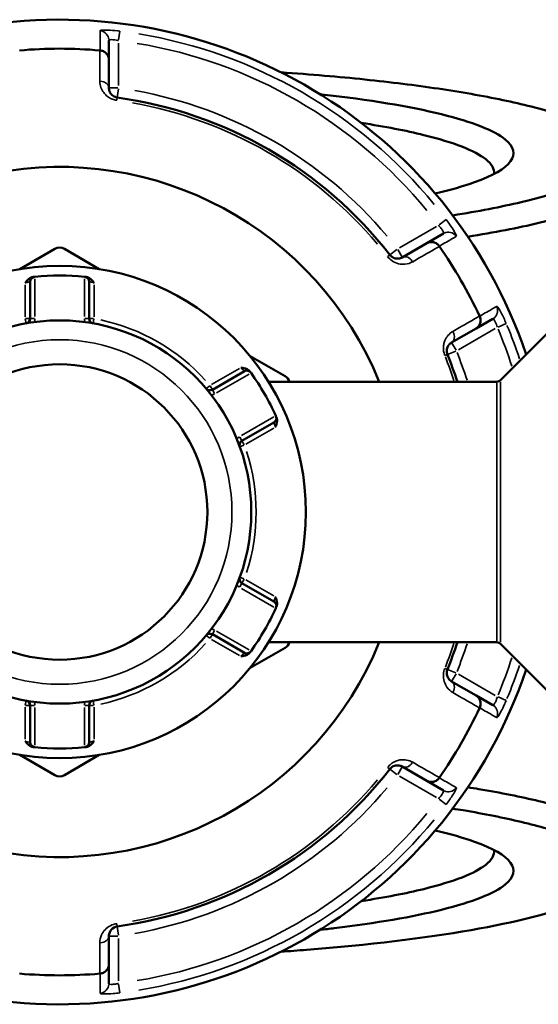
# Model space of a CAD drawing. Header units: millimetres. Extents: x 0 to 926, y 0 to 960.
# Tile 12 of 16: x 388 to 441, y 706 to 808. Entities that reach past the tile are written whole.
import ezdxf

# ---------------------------------------------------------------- set-up
doc = ezdxf.new("R2010")
doc.units = ezdxf.units.MM
doc.layers.add('Visible (ANSI)', color=7, linetype='Continuous', lineweight=50)
doc.layers.add('Visible Narrow (ANSI)', color=7, linetype='Continuous', lineweight=35)

msp = doc.modelspace()

# ---------------------------------------------------------------- linework, layer by layer
at = {"layer": 'Visible (ANSI)'}
for p, q in [((396.809, 803.792), (396.809, 805.798)), ((396.809, 800.865), (396.809, 803.792)), ((431.475, 785.784), (429.738, 784.781)), ((429.738, 784.781), (427.203, 783.317)), ((391.209, 784.188), (387.598, 782.103)), ((395.821, 782.103), (392.209, 784.188)), ((388.649, 780.799), (388.649, 776.973)), ((394.769, 776.973), (394.769, 780.799)), ((437.356, 770.583), (445.163, 778.39)), ((434.838, 775.947), (436.575, 776.951)), ((432.303, 774.484), (434.838, 775.947)), ((415.06, 770.995), (411.449, 773.08)), ((410.845, 771.518), (407.531, 769.604)), ((437.002, 770.436), (413.343, 770.436)), ((410.591, 764.304), (413.905, 766.218)), ((413.905, 747.655), (410.591, 749.568)), ((407.531, 744.268), (410.845, 742.355)), ((411.449, 740.793), (415.06, 742.878)), ((437.002, 743.436), (413.343, 743.436)), ((437.356, 743.29), (445.163, 735.483)), ((434.838, 737.925), (432.303, 739.389)), ((436.575, 736.922), (434.838, 737.925)), ((388.649, 736.9), (388.649, 733.073)), ((394.769, 733.073), (394.769, 736.9)), ((387.598, 731.77), (391.209, 729.685)), ((392.209, 729.685), (395.821, 731.77)), ((427.203, 730.555), (429.738, 729.092)), ((429.738, 729.092), (431.475, 728.089)), ((396.809, 710.081), (396.809, 713.008)), ((396.809, 708.074), (396.809, 710.081))]:
    msp.add_line(p, q, dxfattribs=at)
for radius in [25.5, 19.85, 15.3]:
    msp.add_circle((391.709, 756.936), radius, dxfattribs=at)
for centre, radius, start, end in [((391.709, 756.936), 51, 18.66141, 341.33859), ((391.709, 756.936), 47.999, 85.02648, 94.97352), ((391.709, 756.936), 43.35, 37.90565, 82.09435), ((391.709, 756.936), 35.749, 22.18705, 337.81295), ((391.709, 756.936), 47.999, 25.02648, 34.97352), ((391.709, 783.322), 1, 60, 120), ((391.709, 756.936), 24.5, 84.00223, 95.99777), ((389.149, 780.799), 0.5, 96.1232, 180), ((394.269, 780.799), 0.5, 0, 83.8768), ((388.149, 776.973), 0.5, 280.07508, 0), ((395.269, 776.973), 0.5, 180, 259.92492), ((391.709, 756.936), 43.35, 18.14475, 22.09435), ((411.095, 771.085), 0.5, 36.1232, 120), ((391.709, 756.936), 24.5, 24.00223, 35.99777), ((414.56, 770.129), 1, 17.89962, 60), ((437.002, 770.936), 0.5, 270, 315), ((407.281, 770.037), 0.5, 220.07508, 300), ((413.655, 766.651), 0.5, 300, 23.8768), ((410.841, 763.871), 0.5, 120, 199.92492), ((410.841, 750.001), 0.5, 160.07508, 240), ((391.709, 756.936), 24.5, 324.00223, 335.99777), ((413.655, 747.222), 0.5, 336.1232, 60), ((407.281, 743.835), 0.5, 60, 139.92492), ((414.56, 743.744), 1, 300, 342.10038), ((391.709, 756.936), 43.35, 337.90565, 341.85525), ((437.002, 742.936), 0.5, 45, 90), ((411.095, 742.788), 0.5, 240, 323.8768), ((388.149, 736.9), 0.5, 0, 79.92492), ((395.269, 736.9), 0.5, 100.07508, 180), ((391.709, 756.936), 47.999, 325.02648, 334.97352), ((389.149, 733.073), 0.5, 180, 263.8768), ((391.709, 756.936), 24.5, 264.00223, 275.99777), ((394.269, 733.073), 0.5, 276.1232, 0), ((391.709, 730.551), 1, 240, 300), ((391.709, 756.936), 43.35, 277.90565, 322.09435), ((391.709, 756.936), 47.999, 265.02648, 274.97352)]:
    msp.add_arc(centre, radius, start, end, dxfattribs=at)
for points in [[(395.896, 804.753), (395.888, 804.753), (395.879, 804.754), (395.871, 804.755)], [(431.041, 784.449), (431.036, 784.456), (431.031, 784.463), (431.026, 784.47)], [(389.149, 781.302), (389.132, 781.3), (389.114, 781.299), (389.096, 781.297)], [(394.323, 781.297), (394.305, 781.299), (394.287, 781.3), (394.269, 781.302)], [(435.213, 777.219), (435.209, 777.226), (435.206, 777.234), (435.202, 777.242)], [(411.531, 771.336), (411.521, 771.351), (411.51, 771.365), (411.499, 771.38)], [(414.113, 766.853), (414.105, 766.87), (414.098, 766.886), (414.091, 766.902)], [(414.091, 746.97), (414.098, 746.987), (414.105, 747.003), (414.113, 747.019)], [(411.499, 742.493), (411.51, 742.508), (411.521, 742.522), (411.531, 742.536)], [(435.202, 736.631), (435.206, 736.639), (435.209, 736.646), (435.213, 736.654)], [(389.096, 732.576), (389.114, 732.574), (389.132, 732.572), (389.149, 732.57)], [(394.269, 732.57), (394.287, 732.572), (394.305, 732.574), (394.323, 732.576)], [(431.026, 729.402), (431.031, 729.409), (431.036, 729.416), (431.041, 729.423)], [(395.871, 709.118), (395.879, 709.119), (395.888, 709.119), (395.896, 709.12)]]:
    msp.add_open_spline(points, degree=3, dxfattribs=at)
for points, knots in [([(396.809, 803.792), (396.809, 803.793), (396.809, 803.795), (396.809, 803.915), (396.786, 804.033), (396.696, 804.253), (396.63, 804.355), (396.462, 804.532), (396.361, 804.605), (396.138, 804.71), (396.019, 804.742), (395.896, 804.753)], [-0.0004764, -0.0004764, -0.0004764, -0.0004764, 0, 0, 0.03923697, 0.03923697, 0.07796289, 0.07796289, 0.11655078, 0.11655078, 0.15359492, 0.15359492, 0.15359492, 0.15359492]), ([(414.648, 802.487), (416.181, 802.381), (417.685, 802.264), (421.992, 801.892), (424.699, 801.61), (429.778, 800.976), (432.149, 800.625), (436.629, 799.839), (438.711, 799.401), (442.35, 798.472), (443.905, 797.982), (447.316, 796.613), (448.631, 795.701), (449.056, 794.778), (449.481, 793.856), (449.017, 792.923), (446.114, 790.96), (443.333, 789.943), (437.439, 788.542), (435.055, 788.081), (432.414, 787.661)], [0.4105104, 0.4105104, 0.4105104, 0.4105104, 0.4977611, 0.4977611, 0.6662728, 0.6662728, 0.8347845, 0.8347845, 1.0143978, 1.0143978, 1.1940112, 1.1940112, 1.4977294, 1.4977294, 1.4977294, 1.8014476, 1.8014476, 2.1597208, 2.1597208, 2.3547973, 2.3547973, 2.3547973, 2.3547973]), ([(397.672, 799.874), (397.629, 799.88), (397.587, 799.889), (397.48, 799.918), (397.417, 799.943), (397.28, 800.012), (397.21, 800.061), (397.094, 800.163), (397.046, 800.216), (396.944, 800.353), (396.899, 800.441), (396.828, 800.64), (396.809, 800.753), (396.809, 800.865)], [0, 0, 0, 0, 0.02585168, 0.02585168, 0.06721438, 0.06721438, 0.12305037, 0.12305037, 0.17415567, 0.17415567, 0.25081718, 0.25081718, 0.34541583, 0.34541583, 0.34541583, 0.34541583]), ([(430.604, 789.924), (432.179, 790.293), (433.546, 790.683), (436.607, 791.78), (437.867, 792.516), (438.406, 793.265), (438.945, 794.014), (438.763, 794.776), (436.742, 796.448), (434.485, 797.344), (428.001, 798.946), (423.758, 799.65), (418.784, 800.208), (418.734, 800.214), (418.683, 800.219)], [0.9744865, 0.9744865, 0.9744865, 0.9744865, 1.1536121, 1.1536121, 1.4570397, 1.4570397, 1.4570397, 1.7604673, 1.7604673, 2.1418878, 2.1418878, 2.5266456, 2.5266456, 2.5305634, 2.5305634, 2.5305634, 2.5305634]), ([(422.959, 797.24), (425.397, 796.864), (427.573, 796.444), (432.534, 795.23), (434.728, 794.373), (436.472, 792.98), (436.76, 792.467), (436.701, 791.955)], [-2.36902562, -2.36902562, -2.36902562, -2.36902562, -2.14188776, -2.14188776, -1.76046726, -1.76046726, -1.54540899, -1.54540899, -1.54540899, -1.54540899]), ([(433.99, 785.452), (436.724, 785.889), (439.188, 786.368), (445.263, 787.822), (448.112, 788.875), (451.051, 790.907), (451.498, 791.872), (451.027, 792.826), (450.904, 793.075), (450.718, 793.323), (450.471, 793.57)], [-2.35493931, -2.35493931, -2.35493931, -2.35493931, -2.15972076, -2.15972076, -1.8014476, -1.8014476, -1.49772942, -1.49772942, -1.49772942, -1.41836128, -1.41836128, -1.41836128, -1.41836128]), ([(429.738, 784.781), (429.739, 784.782), (429.74, 784.782), (429.844, 784.842), (429.958, 784.881), (430.194, 784.913), (430.315, 784.908), (430.552, 784.85), (430.666, 784.799), (430.869, 784.658), (430.956, 784.571), (431.026, 784.47)], [-0.15371258, -0.15371258, -0.15371258, -0.15371258, -0.15323745, -0.15323745, -0.11409175, -0.11409175, -0.07545624, -0.07545624, -0.03695797, -0.03695797, 0, 0, 0, 0]), ([(427.203, 783.317), (427.083, 783.248), (426.947, 783.202), (426.592, 783.168), (426.354, 783.21), (426.055, 783.415), (425.978, 783.487), (425.914, 783.569)], [0, 0, 0, 0, 0.11734182, 0.11734182, 0.28278882, 0.28278882, 0.34541683, 0.34541683, 0.34541683, 0.34541683]), ([(388.149, 780.671), (388.15, 780.672), (388.151, 780.674), (388.235, 780.784), (388.32, 780.893), (388.493, 781.065), (388.587, 781.144), (388.792, 781.248), (388.879, 781.272), (388.959, 781.282)], [-0.000503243, -0.000503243, -0.000503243, -0.000503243, 0, 0, 0.040898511, 0.040898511, 0.072220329, 0.072220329, 0.097403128, 0.097403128, 0.097403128, 0.097403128]), ([(389.096, 781.297), (389.096, 781.297), (389.09, 781.296), (389.057, 781.292), (389.02, 781.288), (388.966, 781.282), (388.963, 781.282), (388.959, 781.282)], [0.631886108, 0.631886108, 0.631886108, 0.631886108, 0.651250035, 0.651250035, 0.682232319, 0.682232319, 0.684271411, 0.684271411, 0.684271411, 0.684271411]), ([(394.46, 781.282), (394.42, 781.286), (394.389, 781.289), (394.337, 781.295), (394.323, 781.297), (394.323, 781.297)], [0.579500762, 0.579500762, 0.579500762, 0.579500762, 0.60266596, 0.60266596, 0.631886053, 0.631886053, 0.631886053, 0.631886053]), ([(394.46, 781.282), (394.54, 781.272), (394.627, 781.248), (394.831, 781.144), (394.926, 781.065), (395.099, 780.893), (395.184, 780.784), (395.267, 780.674), (395.268, 780.672), (395.269, 780.671)], [0, 0, 0, 0, 0.02421576, 0.02421576, 0.054334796, 0.054334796, 0.093662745, 0.093662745, 0.094146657, 0.094146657, 0.094146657, 0.094146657]), ([(435.213, 777.219), (435.265, 777.107), (435.297, 776.988), (435.318, 776.742), (435.305, 776.618), (435.236, 776.384), (435.181, 776.276), (435.034, 776.088), (434.944, 776.009), (434.84, 775.949), (434.839, 775.948), (434.838, 775.947)], [-0.15359506, -0.15359506, -0.15359506, -0.15359506, -0.11655085, -0.11655085, -0.07796276, -0.07796276, -0.03923705, -0.03923705, 0, 0, 0.00047625, 0.00047625, 0.00047625, 0.00047625]), ([(431.876, 773.242), (431.86, 773.282), (431.846, 773.323), (431.818, 773.43), (431.808, 773.497), (431.799, 773.65), (431.806, 773.735), (431.837, 773.887), (431.859, 773.955), (431.928, 774.113), (431.981, 774.196), (432.119, 774.356), (432.206, 774.428), (432.303, 774.484)], [0, 0, 0, 0, 0.02585168, 0.02585168, 0.06721438, 0.06721438, 0.12292214, 0.12292214, 0.17440412, 0.17440412, 0.25131567, 0.25131567, 0.345416, 0.345416, 0.345416, 0.345416]), ([(410.484, 771.887), (410.486, 771.886), (410.487, 771.886), (410.624, 771.869), (410.762, 771.85), (410.998, 771.786), (411.113, 771.744), (411.305, 771.619), (411.37, 771.556), (411.418, 771.491)], [-0.000503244, -0.000503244, -0.000503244, -0.000503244, 0, 0, 0.040898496, 0.040898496, 0.072220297, 0.072220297, 0.097403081, 0.097403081, 0.097403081, 0.097403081]), ([(411.499, 771.38), (411.499, 771.38), (411.496, 771.385), (411.476, 771.412), (411.454, 771.441), (411.422, 771.485), (411.42, 771.488), (411.418, 771.491)], [1.263772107, 1.263772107, 1.263772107, 1.263772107, 1.28314156, 1.28314156, 1.314132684, 1.314132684, 1.316157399, 1.316157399, 1.316157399, 1.316157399]), ([(414.168, 766.727), (414.2, 766.653), (414.223, 766.566), (414.235, 766.336), (414.214, 766.216), (414.152, 765.979), (414.099, 765.851), (414.045, 765.724), (414.045, 765.722), (414.044, 765.721)], [0, 0, 0, 0, 0.02421576, 0.02421576, 0.054334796, 0.054334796, 0.093662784, 0.093662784, 0.094146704, 0.094146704, 0.094146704, 0.094146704]), ([(414.168, 766.727), (414.167, 766.73), (414.165, 766.734), (414.144, 766.783), (414.129, 766.817), (414.115, 766.847), (414.113, 766.853), (414.113, 766.853)], [-0.052385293, -0.052385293, -0.052385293, -0.052385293, -0.05035476, -0.05035476, -0.019367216, -0.019367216, 0, 0, 0, 0]), ([(414.044, 748.152), (414.045, 748.151), (414.045, 748.149), (414.099, 748.022), (414.152, 747.893), (414.214, 747.657), (414.235, 747.536), (414.223, 747.307), (414.2, 747.219), (414.168, 747.145)], [-0.000503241, -0.000503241, -0.000503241, -0.000503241, 0, 0, 0.04089853, 0.04089853, 0.07222037, 0.07222037, 0.097403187, 0.097403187, 0.097403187, 0.097403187]), ([(414.113, 747.019), (414.113, 747.019), (414.115, 747.025), (414.129, 747.056), (414.144, 747.089), (414.165, 747.139), (414.167, 747.142), (414.168, 747.145)], [0.63188605, 0.63188605, 0.63188605, 0.63188605, 0.651253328, 0.651253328, 0.682240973, 0.682240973, 0.684271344, 0.684271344, 0.684271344, 0.684271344]), ([(411.418, 742.382), (411.37, 742.317), (411.305, 742.254), (411.113, 742.129), (410.998, 742.087), (410.762, 742.022), (410.624, 742.004), (410.487, 741.986), (410.486, 741.986), (410.484, 741.986)], [0, 0, 0, 0, 0.02421576, 0.02421576, 0.054334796, 0.054334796, 0.093662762, 0.093662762, 0.094146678, 0.094146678, 0.094146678, 0.094146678]), ([(411.418, 742.382), (411.441, 742.414), (411.46, 742.439), (411.491, 742.481), (411.499, 742.493), (411.499, 742.493)], [0.261120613, 0.261120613, 0.261120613, 0.261120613, 0.28428582, 0.28428582, 0.313505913, 0.313505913, 0.313505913, 0.313505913]), ([(432.303, 739.389), (432.183, 739.458), (432.075, 739.553), (431.869, 739.841), (431.787, 740.065), (431.812, 740.426), (431.836, 740.532), (431.876, 740.631)], [0, 0, 0, 0, 0.11734182, 0.11734182, 0.28109054, 0.28109054, 0.34541684, 0.34541684, 0.34541684, 0.34541684]), ([(434.838, 737.925), (434.839, 737.925), (434.84, 737.924), (434.944, 737.863), (435.034, 737.784), (435.181, 737.596), (435.236, 737.489), (435.305, 737.255), (435.318, 737.13), (435.297, 736.885), (435.265, 736.766), (435.213, 736.654)], [-0.15371258, -0.15371258, -0.15371258, -0.15371258, -0.15323743, -0.15323743, -0.11409174, -0.11409174, -0.0754562, -0.0754562, -0.03695796, -0.03695796, 0, 0, 0, 0]), ([(388.959, 732.591), (388.879, 732.6), (388.792, 732.625), (388.587, 732.729), (388.493, 732.807), (388.32, 732.979), (388.235, 733.089), (388.151, 733.199), (388.15, 733.201), (388.149, 733.202)], [0, 0, 0, 0, 0.02421576, 0.02421576, 0.054334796, 0.054334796, 0.093662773, 0.093662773, 0.094146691, 0.094146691, 0.094146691, 0.094146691]), ([(388.959, 732.591), (388.999, 732.587), (389.03, 732.583), (389.081, 732.578), (389.096, 732.576), (389.096, 732.576)], [0.183049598, 0.183049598, 0.183049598, 0.183049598, 0.206214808, 0.206214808, 0.235434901, 0.235434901, 0.235434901, 0.235434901]), ([(394.323, 732.576), (394.323, 732.576), (394.329, 732.577), (394.362, 732.58), (394.399, 732.584), (394.453, 732.59), (394.456, 732.591), (394.46, 732.591)], [0.631886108, 0.631886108, 0.631886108, 0.631886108, 0.651250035, 0.651250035, 0.682232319, 0.682232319, 0.684271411, 0.684271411, 0.684271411, 0.684271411]), ([(395.269, 733.202), (395.268, 733.201), (395.267, 733.199), (395.184, 733.089), (395.099, 732.979), (394.926, 732.807), (394.831, 732.729), (394.627, 732.625), (394.54, 732.6), (394.46, 732.591)], [-0.000503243, -0.000503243, -0.000503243, -0.000503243, 0, 0, 0.040898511, 0.040898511, 0.072220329, 0.072220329, 0.097403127, 0.097403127, 0.097403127, 0.097403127]), ([(425.914, 730.304), (425.94, 730.338), (425.969, 730.37), (426.048, 730.448), (426.1, 730.49), (426.229, 730.574), (426.305, 730.611), (426.452, 730.66), (426.523, 730.675), (426.694, 730.695), (426.793, 730.69), (427, 730.651), (427.107, 730.611), (427.203, 730.555)], [0, 0, 0, 0, 0.02585168, 0.02585168, 0.06721438, 0.06721438, 0.12288915, 0.12288915, 0.17445287, 0.17445287, 0.25141662, 0.25141662, 0.34541603, 0.34541603, 0.34541603, 0.34541603]), ([(431.026, 729.402), (430.956, 729.301), (430.869, 729.214), (430.666, 729.073), (430.552, 729.022), (430.315, 728.965), (430.194, 728.959), (429.958, 728.992), (429.844, 729.031), (429.74, 729.09), (429.739, 729.091), (429.738, 729.092)], [-0.15359504, -0.15359504, -0.15359504, -0.15359504, -0.11655084, -0.11655084, -0.07796278, -0.07796278, -0.03923704, -0.03923704, 0, 0, 0.00047627, 0.00047627, 0.00047627, 0.00047627]), ([(450.471, 720.303), (450.718, 720.55), (450.904, 720.798), (451.027, 721.047), (451.498, 722.001), (451.051, 722.966), (448.907, 724.448), (447.8, 724.986), (444.995, 726.023), (443.297, 726.521), (439.485, 727.434), (437.402, 727.851), (434.743, 728.299), (434.371, 728.36), (433.993, 728.421)], [1.41836128, 1.41836128, 1.41836128, 1.41836128, 1.49772942, 1.49772942, 1.49772942, 1.8014476, 1.8014476, 1.98058418, 1.98058418, 2.15972076, 2.15972076, 2.32794635, 2.32794635, 2.35493931, 2.35493931, 2.35493931, 2.35493931]), ([(432.416, 726.212), (432.78, 726.154), (433.138, 726.096), (435.707, 725.664), (437.725, 725.262), (441.425, 724.383), (443.076, 723.902), (445.814, 722.901), (446.9, 722.382), (449.017, 720.95), (449.481, 720.017), (449.056, 719.094), (448.631, 718.172), (447.316, 717.26), (442.638, 715.382), (438.941, 714.439), (429.507, 712.785), (423.695, 712.087), (416.413, 711.512), (415.536, 711.447), (414.648, 711.386)], [-2.3547973, -2.3547973, -2.3547973, -2.3547973, -2.3279463, -2.3279463, -2.1597208, -2.1597208, -1.9805842, -1.9805842, -1.8014476, -1.8014476, -1.4977294, -1.4977294, -1.4977294, -1.1940112, -1.1940112, -0.8347845, -0.8347845, -0.4610233, -0.4610233, -0.4105104, -0.4105104, -0.4105104, -0.4105104]), ([(418.683, 713.654), (419.177, 713.708), (419.664, 713.765), (424.513, 714.349), (428.293, 714.999), (432.871, 716.13), (434.245, 716.553), (436.462, 717.434), (437.305, 717.891), (438.763, 719.096), (438.945, 719.859), (438.406, 720.608), (437.867, 721.357), (436.607, 722.093), (433.546, 723.189), (432.178, 723.58), (430.602, 723.948)], [-2.5305634, -2.5305634, -2.5305634, -2.5305634, -2.4921111, -2.4921111, -2.1418878, -2.1418878, -1.9511775, -1.9511775, -1.7604673, -1.7604673, -1.4570397, -1.4570397, -1.4570397, -1.1536121, -1.1536121, -0.9744865, -0.9744865, -0.9744865, -0.9744865]), ([(436.701, 721.918), (436.76, 721.406), (436.472, 720.893), (435.285, 719.945), (434.46, 719.508), (432.307, 718.667), (430.979, 718.262), (427.573, 717.428), (425.398, 717.009), (422.959, 716.633)], [1.54540899, 1.54540899, 1.54540899, 1.54540899, 1.76046726, 1.76046726, 1.95117751, 1.95117751, 2.14188776, 2.14188776, 2.36902562, 2.36902562, 2.36902562, 2.36902562]), ([(396.809, 713.008), (396.809, 713.146), (396.838, 713.287), (396.982, 713.604), (397.128, 713.781), (397.447, 713.946), (397.558, 713.982), (397.672, 713.998)], [0, 0, 0, 0, 0.11734182, 0.11734182, 0.27620858, 0.27620858, 0.34541645, 0.34541645, 0.34541645, 0.34541645]), ([(396.809, 710.081), (396.809, 710.079), (396.809, 710.078), (396.809, 709.958), (396.786, 709.84), (396.696, 709.619), (396.63, 709.517), (396.462, 709.341), (396.361, 709.267), (396.138, 709.162), (396.019, 709.13), (395.896, 709.12)], [-0.15371258, -0.15371258, -0.15371258, -0.15371258, -0.15323729, -0.15323729, -0.11409168, -0.11409168, -0.07545593, -0.07545593, -0.03695789, -0.03695789, 0, 0, 0, 0])]:
    msp.add_open_spline(points, degree=3, knots=knots, dxfattribs=at)
at = {"layer": 'Visible Narrow (ANSI)'}
for p, q in [((397.819, 805.839), (397.932, 806.745)), ((397.809, 801.11), (397.809, 805.521)), ((397.731, 800.865), (396.813, 800.865)), ((397.672, 799.877), (397.799, 800.787)), ((397.635, 799.611), (397.672, 799.874)), ((430.735, 786.511), (426.915, 784.306)), ((431.734, 787.229), (431.006, 786.678)), ((425.913, 783.569), (425.704, 783.406)), ((426.641, 784.135), (425.916, 783.571)), ((427.201, 783.32), (426.742, 784.115)), ((388.149, 780.486), (388.149, 777.157)), ((389.149, 777.189), (389.149, 781.086)), ((394.269, 781.086), (394.269, 777.189)), ((395.269, 777.157), (395.269, 780.486)), ((388.156, 776.934), (388.237, 776.482)), ((388.648, 776.973), (388.189, 776.973)), ((389.11, 776.973), (388.651, 776.973)), ((394.768, 776.973), (394.309, 776.973)), ((395.23, 776.973), (394.771, 776.973)), ((395.182, 776.482), (395.263, 776.934)), ((437.115, 776.097), (437.956, 776.452)), ((433.015, 773.74), (436.835, 775.946)), ((432.763, 773.686), (432.304, 774.481)), ((431.63, 773.142), (431.875, 773.241)), ((431.879, 773.243), (432.73, 773.588)), ((410.324, 771.794), (407.441, 770.13)), ((407.969, 769.28), (411.343, 771.228)), ((437.002, 743.603), (437.002, 770.27)), ((437.356, 770.415), (437.356, 743.458)), ((407.251, 770.012), (406.9, 769.717)), ((407.531, 769.606), (407.301, 770.004)), ((407.762, 769.205), (407.532, 769.603)), ((413.903, 766.794), (410.529, 764.846)), ((411.001, 763.964), (413.884, 765.628)), ((410.591, 764.306), (410.361, 764.703)), ((410.822, 763.905), (410.592, 764.303)), ((410.373, 763.702), (410.804, 763.858)), ((410.804, 750.015), (410.373, 750.171)), ((410.592, 749.57), (410.822, 749.967)), ((413.884, 748.245), (411.001, 749.909)), ((410.361, 749.169), (410.591, 749.567)), ((410.529, 749.027), (413.903, 747.079)), ((407.532, 744.27), (407.762, 744.667)), ((406.9, 744.156), (407.251, 743.86)), ((407.301, 743.869), (407.531, 744.267)), ((407.441, 743.743), (410.324, 742.079)), ((411.343, 742.645), (407.969, 744.593)), ((431.875, 740.631), (431.63, 740.731)), ((432.73, 740.284), (431.879, 740.63)), ((432.304, 739.392), (432.763, 740.187)), ((436.835, 737.927), (433.015, 740.132)), ((437.956, 737.421), (437.115, 737.776)), ((388.149, 736.715), (388.149, 733.387)), ((388.237, 737.391), (388.156, 736.939)), ((388.189, 736.9), (388.648, 736.9)), ((388.651, 736.9), (389.11, 736.9)), ((389.149, 732.787), (389.149, 736.684)), ((394.269, 736.684), (394.269, 732.787)), ((394.309, 736.9), (394.768, 736.9)), ((394.771, 736.9), (395.23, 736.9)), ((395.263, 736.939), (395.182, 737.391)), ((395.269, 733.387), (395.269, 736.715)), ((425.704, 730.467), (425.913, 730.304)), ((426.742, 729.757), (427.201, 730.553)), ((425.916, 730.302), (426.641, 729.738)), ((426.915, 729.567), (430.735, 727.361)), ((431.006, 727.194), (431.734, 726.643)), ((397.672, 713.999), (397.635, 714.262)), ((396.813, 713.008), (397.731, 713.008)), ((397.799, 713.086), (397.672, 713.995)), ((397.809, 708.352), (397.809, 712.763)), ((397.932, 707.128), (397.819, 708.034))]:
    msp.add_line(p, q, dxfattribs=at)
msp.add_circle((391.709, 756.936), 17.85, dxfattribs=at)
for centre, radius, start, end in [((391.709, 756.936), 50.205, 39.40871, 80.59129), ((391.709, 756.936), 49.209, 39.40871, 80.59129), ((391.709, 756.936), 44.35, 40.11509, 79.88491), ((391.709, 756.936), 43.057, 40.11509, 79.88491), ((388.149, 776.973), 1, 339.90584, 358.94241), ((395.269, 776.973), 1, 181.05759, 200.09416), ((391.709, 756.936), 20.35, 42.06758, 77.93242), ((391.709, 756.936), 50.205, 18.44475, 22.64581), ((391.709, 756.936), 49.209, 17.88695, 22.61646), ((391.709, 756.936), 44.35, 17.9405, 21.87572), ((391.709, 756.936), 43.057, 18.46361, 21.90326), ((407.281, 770.037), 1, 279.90584, 298.94241), ((410.841, 763.871), 1, 121.05759, 140.09416), ((391.709, 756.936), 20.35, 342.06758, 17.93242), ((410.841, 750.001), 1, 219.90584, 238.94241), ((407.281, 743.835), 1, 61.05759, 80.09416), ((391.709, 756.936), 20.35, 282.06758, 317.93242), ((391.709, 756.936), 43.057, 338.09674, 341.53639), ((391.709, 756.936), 44.35, 338.12428, 342.0595), ((391.709, 756.936), 49.209, 337.38354, 342.11305), ((391.709, 756.936), 50.205, 337.35419, 341.55525), ((388.149, 736.9), 1, 1.05759, 20.09416), ((395.269, 736.9), 1, 159.90584, 178.94241), ((391.709, 756.936), 43.057, 280.11509, 319.88491), ((391.709, 756.936), 44.35, 280.11509, 319.88491), ((391.709, 756.936), 49.209, 279.40871, 320.59129), ((391.709, 756.936), 50.205, 279.40871, 320.59129)]:
    msp.add_arc(centre, radius, start, end, dxfattribs=at)
for centre, major_axis, ratio, start_param, end_param in [((395.809, 805.798), (1, 0), 0.9961681, 0.0743701, 1.413032), ((395.809, 800.865), (1, 0), 0.7055719, 0.0752519, 1.4297859), ((431.975, 784.918), (-0.5, 0.866), 0.9961681, 4.8701533, 6.2088152), ((427.703, 782.451), (-0.5, 0.866), 0.7055719, 4.8533994, 6.2079334), ((436.075, 777.817), (0.5, -0.866), 0.9961681, 0.0743701, 1.413032), ((431.803, 775.35), (0.5, -0.866), 0.7055719, 0.0752519, 1.4297859), ((431.803, 738.523), (0.5, 0.866), 0.7055719, 4.8533994, 6.2079334), ((436.075, 736.056), (0.5, 0.866), 0.9961681, 4.8701533, 6.2088152), ((427.703, 731.421), (-0.5, -0.866), 0.7055719, 0.0752519, 1.4297859), ((431.975, 728.955), (-0.5, -0.866), 0.9961681, 0.0743701, 1.413032), ((395.809, 713.008), (1, 0), 0.7055719, 4.8533994, 6.2079334), ((395.809, 708.074), (1, 0), 0.9961681, 4.8701533, 6.2088152)]:
    msp.add_ellipse(centre, major_axis=major_axis, ratio=ratio, start_param=start_param, end_param=end_param, dxfattribs=at)
for points, knots in [([(397.933, 806.754), (397.857, 806.764), (397.78, 806.773), (397.345, 806.821), (396.995, 806.847), (396.481, 806.865), (396.293, 806.863), (396.05, 806.848), (395.974, 806.837), (395.906, 806.813), (395.893, 806.803), (395.893, 806.791)], [-0.31481112, -0.31481112, -0.31481112, -0.31481112, -0.29222008, -0.29222008, -0.18520991, -0.18520991, -0.1028944, -0.1028944, -0.03957477, -0.03957477, 0, 0, 0, 0]), ([(395.893, 806.791), (395.893, 806.763), (395.893, 806.735), (395.893, 806.407), (395.894, 806.108), (395.894, 805.808), (395.895, 805.549), (395.895, 805.291), (395.896, 804.939), (395.896, 804.846), (395.896, 804.753)], [-2.8973048, -2.8973048, -2.8973048, -2.8973048, -2.8010583, -2.8010583, -1.7733902, -1.7733902, -1.7733902, -0.8866951, -0.8866951, -0.5671389, -0.5671389, -0.5671389, -0.5671389]), ([(396.809, 805.798), (396.809, 805.81), (396.816, 805.82), (396.849, 805.844), (396.887, 805.855), (397.006, 805.871), (397.098, 805.873), (397.35, 805.856), (397.521, 805.831), (397.735, 805.784), (397.772, 805.775), (397.809, 805.766)], [0, 0, 0, 0, 0.03957477, 0.03957477, 0.1028944, 0.1028944, 0.18520991, 0.18520991, 0.29222008, 0.29222008, 0.31481112, 0.31481112, 0.31481112, 0.31481112]), ([(395.871, 804.755), (395.872, 803.954), (395.873, 803.152), (395.874, 802.351), (395.874, 802.09), (395.875, 801.83), (395.875, 801.569)], [-1.97914638, -1.97914638, -1.97914638, -1.97914638, -1.63991954, -1.63991954, -1.63991954, -1.52956, -1.52956, -1.52956, -1.52956]), ([(395.875, 801.569), (395.876, 801.345), (395.913, 801.12), (396.058, 800.721), (396.15, 800.545), (396.358, 800.269), (396.455, 800.163), (396.692, 799.959), (396.834, 799.861), (397.113, 799.722), (397.241, 799.673), (397.459, 799.614), (397.545, 799.596), (397.632, 799.584)], [-0.34541583, -0.34541583, -0.34541583, -0.34541583, -0.25081718, -0.25081718, -0.17415567, -0.17415567, -0.12305037, -0.12305037, -0.06721438, -0.06721438, -0.02585168, -0.02585168, 0, 0, 0, 0]), ([(430.947, 786.634), (431.018, 786.56), (431.087, 786.483), (431.248, 786.289), (431.331, 786.173), (431.466, 785.947), (431.501, 785.852), (431.489, 785.797), (431.483, 785.789), (431.475, 785.784)], [0, 0, 0, 0, 0.06043739, 0.06043739, 0.15713721, 0.15713721, 0.28284699, 0.28284699, 0.31481354, 0.31481354, 0.31481354, 0.31481354]), ([(432.793, 785.487), (432.801, 785.491), (432.805, 785.503), (432.795, 785.596), (432.708, 785.781), (432.436, 786.242), (432.278, 786.486), (431.986, 786.905), (431.865, 787.071), (431.741, 787.235)], [-0.31481354, -0.31481354, -0.31481354, -0.31481354, -0.28284699, -0.28284699, -0.15713721, -0.15713721, -0.06043739, -0.06043739, 0, 0, 0, 0]), ([(431.026, 784.47), (431.107, 784.517), (431.188, 784.563), (431.493, 784.739), (431.717, 784.868), (431.941, 784.996), (432.201, 785.146), (432.461, 785.295), (432.745, 785.459), (432.769, 785.473), (432.793, 785.487)], [-3.5347812, -3.5347812, -3.5347812, -3.5347812, -3.215225, -3.215225, -2.3285299, -2.3285299, -2.3285299, -1.3008619, -1.3008619, -1.2046153, -1.2046153, -1.2046153, -1.2046153]), ([(428.28, 782.86), (428.506, 782.99), (428.732, 783.12), (428.958, 783.25), (429.652, 783.65), (430.347, 784.05), (431.041, 784.449)], [-3.24885411, -3.24885411, -3.24885411, -3.24885411, -3.13846006, -3.13846006, -3.13846006, -2.79926773, -2.79926773, -2.79926773, -2.79926773]), ([(425.683, 783.389), (425.813, 783.222), (425.969, 783.076), (426.574, 782.656), (427.054, 782.567), (427.767, 782.632), (428.039, 782.722), (428.28, 782.86)], [-0.34541683, -0.34541683, -0.34541683, -0.34541683, -0.28278882, -0.28278882, -0.11734182, -0.11734182, 0, 0, 0, 0]), ([(388.149, 780.671), (388.174, 780.678), (388.198, 780.685), (388.308, 780.717), (388.39, 780.738), (388.511, 780.768), (388.555, 780.779), (388.612, 780.791), (388.63, 780.795), (388.646, 780.799), (388.649, 780.799), (388.649, 780.799)], [-0.78964304, -0.78964304, -0.78964304, -0.78964304, -0.77486935, -0.77486935, -0.72250929, -0.72250929, -0.68223232, -0.68223232, -0.65125004, -0.65125004, -0.63188611, -0.63188611, -0.63188611, -0.63188611]), ([(394.769, 780.799), (394.769, 780.799), (394.777, 780.798), (394.813, 780.79), (394.853, 780.781), (394.976, 780.752), (395.068, 780.729), (395.2, 780.691), (395.235, 780.681), (395.269, 780.671)], [-0.63188605, -0.63188605, -0.63188605, -0.63188605, -0.60266596, -0.60266596, -0.55591381, -0.55591381, -0.49513602, -0.49513602, -0.47412919, -0.47412919, -0.47412919, -0.47412919]), ([(435.202, 777.242), (434.509, 776.84), (433.816, 776.439), (433.122, 776.037), (432.897, 775.907), (432.671, 775.776), (432.445, 775.645)], [-1.97914638, -1.97914638, -1.97914638, -1.97914638, -1.63999425, -1.63999425, -1.63999425, -1.52956, -1.52956, -1.52956, -1.52956]), ([(436.977, 778.241), (436.952, 778.227), (436.928, 778.213), (436.645, 778.048), (436.385, 777.898), (436.126, 777.748), (435.902, 777.618), (435.679, 777.488), (435.374, 777.312), (435.294, 777.265), (435.213, 777.219)], [-2.8973048, -2.8973048, -2.8973048, -2.8973048, -2.8010582, -2.8010582, -1.7733902, -1.7733902, -1.7733902, -0.8866951, -0.8866951, -0.5671389, -0.5671389, -0.5671389, -0.5671389]), ([(437.965, 776.456), (437.795, 776.858), (437.608, 777.252), (437.338, 777.762), (437.242, 777.926), (437.106, 778.132), (437.058, 778.192), (437.002, 778.24), (436.987, 778.247), (436.977, 778.241)], [-0.31481104, -0.31481104, -0.31481104, -0.31481104, -0.18638694, -0.18638694, -0.1035483, -0.1035483, -0.03982627, -0.03982627, 0, 0, 0, 0]), ([(436.575, 776.951), (436.585, 776.956), (436.598, 776.956), (436.635, 776.939), (436.664, 776.912), (436.738, 776.815), (436.786, 776.735), (436.91, 776.481), (436.987, 776.279), (437.047, 776.068)], [0, 0, 0, 0, 0.03982627, 0.03982627, 0.1035483, 0.1035483, 0.18638694, 0.18638694, 0.31481104, 0.31481104, 0.31481104, 0.31481104]), ([(432.445, 775.645), (432.253, 775.534), (432.077, 775.389), (431.804, 775.065), (431.698, 774.897), (431.561, 774.578), (431.518, 774.44), (431.459, 774.132), (431.446, 773.96), (431.465, 773.65), (431.486, 773.514), (431.544, 773.296), (431.572, 773.213), (431.605, 773.132)], [-0.345416, -0.345416, -0.345416, -0.345416, -0.25131567, -0.25131567, -0.17440412, -0.17440412, -0.12292214, -0.12292214, -0.06721438, -0.06721438, -0.02585168, -0.02585168, 0, 0, 0, 0]), ([(410.484, 771.887), (410.503, 771.869), (410.521, 771.852), (410.603, 771.773), (410.663, 771.712), (410.749, 771.622), (410.78, 771.589), (410.82, 771.546), (410.832, 771.533), (410.843, 771.52), (410.845, 771.518), (410.845, 771.518)], [-1.42152897, -1.42152897, -1.42152897, -1.42152897, -1.40679615, -1.40679615, -1.35442115, -1.35442115, -1.31413268, -1.31413268, -1.28314156, -1.28314156, -1.26377211, -1.26377211, -1.26377211, -1.26377211]), ([(413.905, 766.218), (413.905, 766.218), (413.906, 766.215), (413.912, 766.199), (413.917, 766.182), (413.935, 766.126), (413.948, 766.082), (413.982, 765.963), (414.005, 765.881), (414.032, 765.77), (414.038, 765.745), (414.044, 765.721)], [0, 0, 0, 0, 0.01936722, 0.01936722, 0.05035476, 0.05035476, 0.09063857, 0.09063857, 0.14300752, 0.14300752, 0.15775689, 0.15775689, 0.15775689, 0.15775689]), ([(414.044, 748.152), (414.038, 748.127), (414.032, 748.103), (414.005, 747.992), (413.982, 747.91), (413.948, 747.79), (413.935, 747.747), (413.917, 747.691), (413.912, 747.674), (413.906, 747.658), (413.905, 747.655), (413.905, 747.655)], [-0.78964294, -0.78964294, -0.78964294, -0.78964294, -0.77489403, -0.77489403, -0.72252491, -0.72252491, -0.68224097, -0.68224097, -0.65125333, -0.65125333, -0.63188605, -0.63188605, -0.63188605, -0.63188605]), ([(410.845, 742.355), (410.845, 742.355), (410.841, 742.349), (410.815, 742.322), (410.788, 742.291), (410.701, 742.2), (410.635, 742.132), (410.537, 742.036), (410.51, 742.011), (410.484, 741.986)], [-0.31350591, -0.31350591, -0.31350591, -0.31350591, -0.28428582, -0.28428582, -0.23753367, -0.23753367, -0.17675588, -0.17675588, -0.15574903, -0.15574903, -0.15574903, -0.15574903]), ([(431.605, 740.741), (431.523, 740.539), (431.474, 740.325), (431.419, 739.593), (431.582, 739.139), (431.991, 738.557), (432.205, 738.367), (432.445, 738.228)], [-0.34541684, -0.34541684, -0.34541684, -0.34541684, -0.28109054, -0.28109054, -0.11734182, -0.11734182, 0, 0, 0, 0]), ([(432.445, 738.228), (432.671, 738.097), (432.897, 737.966), (433.122, 737.835), (433.816, 737.434), (434.509, 737.032), (435.202, 736.631)], [-2.9717419, -2.9717419, -2.9717419, -2.9717419, -2.86130766, -2.86130766, -2.86130766, -2.52215552, -2.52215552, -2.52215552, -2.52215552]), ([(437.047, 737.804), (437.024, 737.725), (436.999, 737.646), (436.93, 737.45), (436.884, 737.339), (436.778, 737.121), (436.72, 737.028), (436.631, 736.927), (436.597, 736.909), (436.575, 736.922)], [0, 0, 0, 0, 0.04867645, 0.04867645, 0.12655878, 0.12655878, 0.2278058, 0.2278058, 0.31481397, 0.31481397, 0.31481397, 0.31481397]), ([(435.213, 736.654), (435.294, 736.607), (435.374, 736.561), (435.679, 736.384), (435.902, 736.255), (436.126, 736.125), (436.385, 735.975), (436.645, 735.824), (436.928, 735.66), (436.952, 735.646), (436.977, 735.632)], [-3.5347812, -3.5347812, -3.5347812, -3.5347812, -3.2152251, -3.2152251, -2.32853, -2.32853, -2.32853, -1.300862, -1.300862, -1.2046153, -1.2046153, -1.2046153, -1.2046153]), ([(436.977, 735.632), (436.999, 735.619), (437.048, 735.665), (437.206, 735.885), (437.321, 736.078), (437.551, 736.514), (437.659, 736.733), (437.834, 737.113), (437.9, 737.265), (437.965, 737.417)], [-0.31481397, -0.31481397, -0.31481397, -0.31481397, -0.2278058, -0.2278058, -0.12655878, -0.12655878, -0.04867645, -0.04867645, 0, 0, 0, 0]), ([(388.649, 733.073), (388.649, 733.073), (388.642, 733.075), (388.606, 733.083), (388.566, 733.092), (388.443, 733.121), (388.351, 733.144), (388.219, 733.181), (388.184, 733.191), (388.149, 733.202)], [-0.2354349, -0.2354349, -0.2354349, -0.2354349, -0.20621481, -0.20621481, -0.15946266, -0.15946266, -0.09868487, -0.09868487, -0.07767797, -0.07767797, -0.07767797, -0.07767797]), ([(395.269, 733.202), (395.245, 733.195), (395.221, 733.187), (395.111, 733.156), (395.029, 733.134), (394.908, 733.104), (394.864, 733.094), (394.807, 733.081), (394.789, 733.077), (394.773, 733.074), (394.769, 733.073), (394.769, 733.073)], [-0.78964304, -0.78964304, -0.78964304, -0.78964304, -0.77486935, -0.77486935, -0.72250929, -0.72250929, -0.68223232, -0.68223232, -0.65125004, -0.65125004, -0.63188611, -0.63188611, -0.63188611, -0.63188611]), ([(428.28, 731.012), (428.087, 731.123), (427.874, 731.203), (427.458, 731.278), (427.259, 731.286), (426.914, 731.245), (426.772, 731.213), (426.476, 731.11), (426.321, 731.036), (426.062, 730.864), (425.955, 730.778), (425.795, 730.619), (425.736, 730.553), (425.683, 730.484)], [-0.34541603, -0.34541603, -0.34541603, -0.34541603, -0.25141662, -0.25141662, -0.17445287, -0.17445287, -0.12288915, -0.12288915, -0.06721438, -0.06721438, -0.02585168, -0.02585168, 0, 0, 0, 0]), ([(431.041, 729.423), (430.347, 729.823), (429.652, 730.222), (428.958, 730.622), (428.732, 730.752), (428.506, 730.882), (428.28, 731.012)], [-1.97914638, -1.97914638, -1.97914638, -1.97914638, -1.64002566, -1.64002566, -1.64002566, -1.52956, -1.52956, -1.52956, -1.52956]), ([(432.793, 728.386), (432.769, 728.4), (432.745, 728.414), (432.461, 728.577), (432.201, 728.727), (431.941, 728.876), (431.717, 729.005), (431.493, 729.134), (431.188, 729.309), (431.107, 729.356), (431.026, 729.402)], [-2.8973048, -2.8973048, -2.8973048, -2.8973048, -2.8010582, -2.8010582, -1.7733902, -1.7733902, -1.7733902, -0.8866951, -0.8866951, -0.5671389, -0.5671389, -0.5671389, -0.5671389]), ([(431.741, 726.638), (432.004, 726.986), (432.252, 727.344), (432.558, 727.832), (432.653, 727.998), (432.763, 728.219), (432.792, 728.291), (432.806, 728.363), (432.803, 728.38), (432.793, 728.386)], [-0.31481094, -0.31481094, -0.31481094, -0.31481094, -0.18655676, -0.18655676, -0.10364264, -0.10364264, -0.03986256, -0.03986256, 0, 0, 0, 0]), ([(431.475, 728.089), (431.485, 728.083), (431.491, 728.072), (431.495, 728.03), (431.486, 727.992), (431.439, 727.88), (431.393, 727.798), (431.235, 727.563), (431.099, 727.396), (430.947, 727.239)], [0, 0, 0, 0, 0.03986256, 0.03986256, 0.10364264, 0.10364264, 0.18655676, 0.18655676, 0.31481094, 0.31481094, 0.31481094, 0.31481094]), ([(397.632, 714.288), (397.399, 714.256), (397.174, 714.183), (396.525, 713.852), (396.227, 713.496), (395.934, 712.862), (395.876, 712.581), (395.875, 712.304)], [-0.34541645, -0.34541645, -0.34541645, -0.34541645, -0.27620858, -0.27620858, -0.11734182, -0.11734182, 0, 0, 0, 0]), ([(395.875, 712.304), (395.875, 712.043), (395.874, 711.782), (395.874, 711.521), (395.873, 710.72), (395.872, 709.919), (395.871, 709.118)], [-0.97913562, -0.97913562, -0.97913562, -0.97913562, -0.86870447, -0.86870447, -0.86870447, -0.52954924, -0.52954924, -0.52954924, -0.52954924]), ([(395.896, 709.12), (395.896, 709.027), (395.896, 708.934), (395.895, 708.582), (395.895, 708.323), (395.894, 708.065), (395.894, 707.765), (395.893, 707.465), (395.893, 707.138), (395.893, 707.11), (395.893, 707.082)], [-3.5347812, -3.5347812, -3.5347812, -3.5347812, -3.2152251, -3.2152251, -2.32853, -2.32853, -2.32853, -1.300862, -1.300862, -1.2046153, -1.2046153, -1.2046153, -1.2046153]), ([(397.809, 708.107), (397.699, 708.08), (397.589, 708.057), (397.317, 708.013), (397.165, 708.001), (396.896, 708.005), (396.809, 708.033), (396.809, 708.074)], [0, 0, 0, 0, 0.06653404, 0.06653404, 0.1729885, 0.1729885, 0.31481287, 0.31481287, 0.31481287, 0.31481287]), ([(395.893, 707.082), (395.893, 707.04), (396.069, 707.013), (396.618, 707.009), (396.929, 707.022), (397.483, 707.067), (397.708, 707.091), (397.933, 707.119)], [-0.31481287, -0.31481287, -0.31481287, -0.31481287, -0.1729885, -0.1729885, -0.06653404, -0.06653404, 0, 0, 0, 0])]:
    msp.add_open_spline(points, degree=3, knots=knots, dxfattribs=at)

doc.saveas('drawing.dxf')
